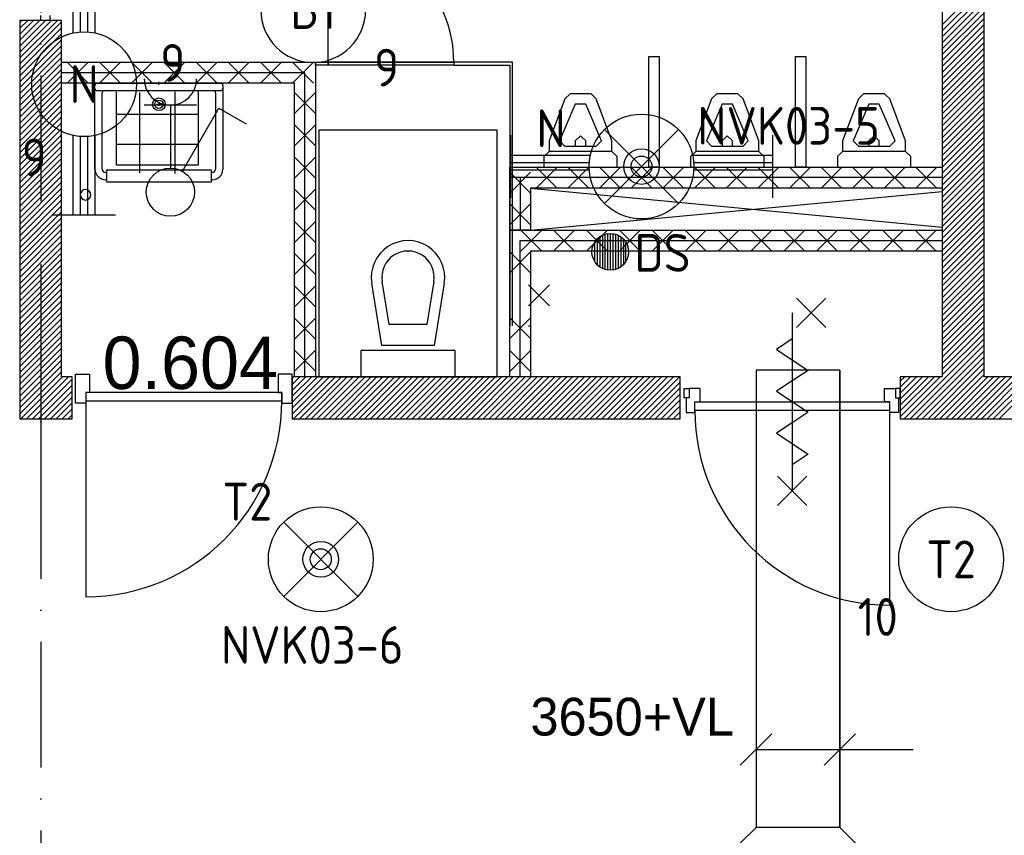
# Model space of a CAD drawing. Header units: millimetres. Extents: x -6587 to 112313, y 244 to 84344.
# Tile 47 of 58: x 68348 to 73044, y 41997 to 45886. Entities that reach past the tile are written whole.
import ezdxf
from ezdxf.enums import TextEntityAlignment as Align

# ---------------------------------------------------------------- set-up
doc = ezdxf.new("R2010")
doc.units = ezdxf.units.MM
doc.header["$LTSCALE"] = 100
doc.linetypes.add('DASHDOT', pattern=[9, 6, -1.5, 0, -1.5])
doc.layers.get('0').update_dxf_attribs({"linetype": 'CONTINUOUS'})
for name, color, linetype in [('AL$7----_STRAMIEN', 1, 'DASHDOT'), ('BOUW', 8, 'CONTINUOUS'), ('EB63101-_ATTRIB', 2, 'CONTINUOUS'), ('EB63102-_ATTRIB', 2, 'CONTINUOUS'), ('EB63501-_ATTRIB', 2, 'CONTINUOUS'), ('EB6521--_ATTRIB', 2, 'CONTINUOUS'), ('EL63101-_LICHT-ARM', 3, 'CONTINUOUS'), ('EL63102-_LICHT-SCH', 3, 'CONTINUOUS'), ('EL63501-_NOODVRL-ARM', 3, 'CONTINUOUS'), ('EL6521--_BEWAKING', 3, 'CONTINUOUS'), ('KABELGOOT', 8, 'CONTINUOUS')]:
    doc.layers.add(name, color=color, linetype=linetype)
doc.styles.add('1_8', font='iso', dxfattribs={"width": 0.7, "height": 1.8})
doc.styles.add('BURO-018', font='BUROFONT.shx', dxfattribs={"height": 180})
doc.styles.add('BURO-025', font='BUROFONT.shx', dxfattribs={"height": 250})
doc.styles.add('NORATT', font='isocp.shx')
doc.styles.get("Standard").update_dxf_attribs({"font": 'iso.shx'})
doc.styles.add('TECHNIC', font='technic_.ttf')

# ---------------------------------------------------------------- blocks, each defined once
blk = doc.blocks.new('ES3G00')
blk.add_circle((0, 0), 2.5)
blk.add_circle((0, 0), 2.5)
for tag, style, flags, p in [('GELIJK', 'NORATT', 9, (3.5, 5)), ('GELIJK', '1_8', 9, (3.5, 5)), ('SCHAK', 'NORATT', 8, (3.5, 2.75)), ('SCHAK', '1_8', 8, (3.5, 2.75)), ('A_CODE', 'NORATT', 8, (0, 0)), ('A_CODE', '1_8', 8, (0, 0)), ('GROEP', 'NORATT', 8, (-3.5, -2.75)), ('GROEP', '1_8', 8, (-3.5, -2.75)), ('KAST', 'NORATT', 9, (3.5, -2.75)), ('KAST', '1_8', 9, (3.5, -2.75))]:
    blk.add_attdef(tag, text='', height=1.8, dxfattribs=dict(style=style, flags=flags)).set_placement(p, align=Align.MIDDLE_CENTER)
blk = doc.blocks.new('EJ3T20')
at = {"color": 0}
for p, q in [((-6.25, -1.5), (-6.25, 1.5)), ((6.25, -1.5), (6.25, 1.5)), ((-6.25, 0.525), (-2.444, 0.525)), ((2.444, 0.525), (6.25, 0.525)), ((-6.25, 0.175), (-2.494, 0.175)), ((2.494, 0.175), (6.25, 0.175)), ((-6.25, -0.175), (-2.494, -0.175)), ((2.494, -0.175), (6.25, -0.175)), ((-6.25, -0.525), (-2.444, -0.525)), ((2.444, -0.525), (6.25, -0.525))]:
    blk.add_line(p, q, dxfattribs=at)
blk.add_circle((0, 0), 2.5, dxfattribs=at)
at = {"color": 6, "style": '1_8'}
for tag, flags, p in [('SCHAK', 8, (3.5, 2.75)), ('A_CODE', 8, (0, 0)), ('GROEP', 8, (-3.5, -2.75)), ('KAST', 9, (3.5, -2.75))]:
    blk.add_attdef(tag, text='', height=1.8, dxfattribs=dict(at, flags=flags)).set_placement(p, align=Align.MIDDLE)
blk = doc.blocks.new('ES3G01')
at = {"color": 0}
for p, q in [((-1.768, 1.768), (1.768, -1.768)), ((1.768, 1.768), (-1.768, -1.768))]:
    blk.add_line(p, q, dxfattribs=at)
at = {"color": 6}
blk.add_lwpolyline([(1.768, -1.768), (1.75, -1.75)], dxfattribs=at)
blk.add_circle((0, 0), 2.5)
at = {"color": 0}
for radius in [0.85, 0.5]:
    blk.add_circle((0, 0), radius, dxfattribs=at)
at = {"color": 6, "style": '1_8'}
for tag, flags, p in [('A_CODE', 8, (-3.5, 2.75)), ('SCHAK', 8, (3.5, 2.75)), ('GROEP', 8, (-3.5, -2.75)), ('KAST', 9, (3.5, -2.75))]:
    blk.add_attdef(tag, text='', height=1.8, dxfattribs=dict(at, flags=flags)).set_placement(p, align=Align.MIDDLE)
blk = doc.blocks.new('ES3W1A---ES3S1')
for p, q in [((1.25, 4.15), (-1.25, 4.15)), ((1.25, 4.15), (-1.25, 4.15)), ((0, 4.15), (0, 1.15)), ((0, 4.15), (0, 1.15))]:
    blk.add_line(p, q)
blk.add_lwpolyline([(0.575, 0.996), (2.309, 4), (3.608, 3.25)])
blk.add_lwpolyline([(0.575, 0.996), (2.309, 4), (3.608, 3.25)])
blk.add_circle((0, 0), 1.15)
blk.add_circle((0, 0), 1.15)
blk.add_arc((0, 5.4), 1.25, 180, 0)
blk.add_arc((0, 5.4), 1.25, 180, 0)
at = {"style": '1_8'}
for tag, flags, p in [('VERMOGEN', 9, (-2.5, 6.65)), ('VERMOGEN', 9, (-2.5, 6.65)), ('GROEP', 8, (0, 7.15)), ('GROEP', 8, (0, 7.15)), ('KAST', 9, (2.5, 6.65))]:
    blk.add_attdef(tag, text='', height=1.8, rotation=90, dxfattribs=dict(at, flags=flags)).set_placement(p, align=Align.MIDDLE)
at = {"style": '1_8', "width": 0.7, "flags": 8}
for tag, p in [('SCHAK', (2.5, 6.775)), ('SCHAK', (2.5, 6.775)), ('TAL', (-2.5, 6.65)), ('TAL', (-2.5, 6.65)), ('DOEL', (-1.5, 2.65)), ('DOEL', (-1.5, 2.65))]:
    blk.add_attdef(tag, text='', height=1.8, rotation=90, dxfattribs=at).set_placement(p, align=Align.MIDDLE)
at = {"style": '1_8'}
for tag, flags, p in [('SCHAK', 8, (3, 5.5)), ('KAST', 9, (-3, 0.5)), ('KAST', 9, (-3, 0.5)), ('M_CODE', 9, (0, 0)), ('M_CODE', 9, (0, 0)), ('DOEL', 9, (-3, -2)), ('GROEP', 9, (-3, -4.5))]:
    blk.add_attdef(tag, text='', height=1.8, dxfattribs=dict(at, flags=flags)).set_placement(p, align=Align.MIDDLE_CENTER)
blk = doc.blocks.new('EJ3T21')
at = {"color": 0}
for p, q in [((-6.25, -1.5), (-6.25, 1.5)), ((-1.768, 1.768), (1.768, -1.768)), ((1.768, 1.768), (-1.768, -1.768)), ((6.25, -1.5), (6.25, 1.5)), ((-6.25, 0.525), (-2.444, 0.525)), ((2.444, 0.525), (6.25, 0.525)), ((-6.25, 0.175), (-2.494, 0.175)), ((2.494, 0.175), (6.25, 0.175)), ((-6.25, -0.175), (-2.494, -0.175)), ((2.494, -0.175), (6.25, -0.175)), ((-6.25, -0.525), (-2.444, -0.525)), ((2.444, -0.525), (6.25, -0.525))]:
    blk.add_line(p, q, dxfattribs=at)
at = {"color": 6}
blk.add_lwpolyline([(1.768, -1.768), (1.75, -1.75)], dxfattribs=at)
at = {"color": 0}
for radius in [2.5, 0.85, 0.5]:
    blk.add_circle((0, 0), radius, dxfattribs=at)
at = {"color": 6, "style": '1_8'}
for tag, flags, p in [('A_CODE', 8, (-3.5, 2.75)), ('SCHAK', 8, (3.5, 2.75)), ('GROEP', 8, (-3.5, -2.75)), ('KAST', 9, (3.5, -2.75))]:
    blk.add_attdef(tag, text='', height=1.8, dxfattribs=dict(at, flags=flags)).set_placement(p, align=Align.MIDDLE)
blk = doc.blocks.new('ES652102')
for p, q in [((-1.25, 1.225), (-1.25, -1.225)), ((-1, 1.436), (-1, -1.436)), ((-0.75, 1.581), (-0.75, -1.581)), ((-0.5, 1.677), (-0.5, -1.677)), ((-0.25, 1.732), (-0.25, -1.732)), ((0, 1.75), (0, -1.75)), ((0.25, 1.732), (0.25, -1.732)), ((0.5, 1.677), (0.5, -1.677)), ((0.75, 1.581), (0.75, -1.581)), ((1, 1.436), (1, -1.436)), ((1.25, 1.225), (1.25, -1.225)), ((-1.5, 0.901), (-1.5, -0.901)), ((1.5, -0.901), (1.5, 0.901))]:
    blk.add_line(p, q)
blk.add_circle((0, 0), 1.75)
at = {"style": '1_8'}
for tag, p in [('NUMMER', (0, 3.5)), ('CODE', (0, 0))]:
    blk.add_attdef(tag, text='', height=1.8, dxfattribs=at).set_placement(p, align=Align.MIDDLE)
at = {"style": '1_8', "flags": 9}
blk.add_attdef('M_CODE', text='', height=1.8, dxfattribs=at).set_placement((0, 0), align=Align.MIDDLE)
blk = doc.blocks.new('XREF')
at = {"layer": 'AL$7----_STRAMIEN', "color": 1}
blk.add_line((224790.3, 90956.1), (224790.3, 19213.9), dxfattribs=at)
blk.add_line((224790.3, 90956.1), (224790.3, 19213.9), dxfattribs=at)
at = {"layer": 'BOUW'}
for p, q in [((229090.3, 61615.1), (229090.3, 58015.1)), ((229290.3, 58015.1), (229290.3, 61615.1)), ((226160.8, 59515.1), (226160.8, 60115.1)), ((229090.3, 59693), (229290.3, 59893)), ((229090.3, 59664.7), (229290.3, 59864.7)), ((229090.3, 59636.4), (229290.3, 59836.4)), ((229090.3, 59608.1), (229290.3, 59808.1)), ((224790.3, 59715.1), (224790.3, 59738.1)), ((224834.3, 59738.1), (224834.3, 59715.1)), ((229090.3, 59579.9), (229290.3, 59779.9)), ((229090.3, 59551.6), (229290.3, 59751.6)), ((224690.3, 59715.1), (224690.3, 57815.1)), ((224690.3, 59535.6), (224869.8, 59715.1)), ((224690.3, 59563.9), (224841.5, 59715.1)), ((224690.3, 59592.2), (224813.2, 59715.1)), ((224690.3, 59620.5), (224784.9, 59715.1)), ((224690.3, 59648.8), (224756.6, 59715.1)), ((224690.3, 59677.1), (224728.3, 59715.1)), ((224690.3, 59705.3), (224700.1, 59715.1)), ((224890.3, 59715.1), (224690.3, 59715.1)), ((224690.3, 59507.3), (224890.3, 59707.3)), ((224834.3, 59715.1), (224790.3, 59715.1)), ((224890.3, 58015.1), (224890.3, 59715.1)), ((229090.3, 59523.3), (229290.3, 59723.3)), ((229090.3, 59495), (229290.3, 59695)), ((224690.3, 59479.1), (224890.3, 59679.1)), ((224690.3, 59450.8), (224890.3, 59650.8)), ((229090.3, 59466.7), (229290.3, 59666.7)), ((224690.3, 59422.5), (224890.3, 59622.5)), ((229090.3, 59438.4), (229290.3, 59638.4)), ((229090.3, 59410.1), (229290.3, 59610.1)), ((224690.3, 59394.2), (224890.3, 59594.2)), ((224690.3, 59365.9), (224890.3, 59565.9)), ((229090.3, 59381.9), (229290.3, 59581.9)), ((229090.3, 59353.6), (229290.3, 59553.6)), ((224690.3, 59337.6), (224890.3, 59537.6)), ((224690.3, 59309.4), (224890.3, 59509.4)), ((224890.3, 59515.1), (226100.8, 59515.1)), ((224890.3, 59415.1), (224890.3, 59515.1)), ((225017, 59415.1), (224917, 59515.1)), ((224917, 59415.1), (225017, 59515.1)), ((225170.6, 59415.1), (225070.6, 59515.1)), ((225070.6, 59415.1), (225170.6, 59515.1)), ((225324.2, 59415.1), (225224.2, 59515.1)), ((225224.2, 59415.1), (225324.2, 59515.1)), ((225477.7, 59415.1), (225377.7, 59515.1)), ((225377.7, 59415.1), (225477.7, 59515.1)), ((225631.3, 59415.1), (225531.3, 59515.1)), ((225531.3, 59415.1), (225631.3, 59515.1)), ((225784.8, 59415.1), (225684.8, 59515.1)), ((225684.8, 59415.1), (225784.8, 59515.1)), ((225938.4, 59415.1), (225838.4, 59515.1)), ((225838.4, 59415.1), (225938.4, 59515.1)), ((226091.9, 59415.1), (225991.9, 59515.1)), ((225991.9, 59415.1), (226091.9, 59515.1)), ((226100.8, 59515.1), (226100.8, 58015.1)), ((226100.8, 59502.1), (226100.8, 59515.1)), ((226100.8, 59515.1), (226160.8, 59515.1)), ((226160.8, 59502.1), (226100.8, 59502.1)), ((226160.8, 59515.1), (226760.8, 59515.1)), ((226760.8, 59515.1), (226160.8, 59515.1)), ((226160.8, 59515.1), (226160.8, 59502.1)), ((226160.8, 59502.1), (226160.8, 59515.1)), ((226760.8, 59502.1), (226160.8, 59502.1)), ((226760.8, 59515.1), (226760.8, 59502.1)), ((226760.8, 59515.1), (226760.8, 59502.1)), ((227040.3, 59515.1), (226760.8, 59515.1)), ((226760.8, 59502.1), (227027.3, 59502.1)), ((227027.3, 59502.1), (227027.3, 58258.6)), ((227040.3, 58258.6), (227040.3, 59515.1)), ((227690.3, 59542.7), (227740.3, 59542.7)), ((227690.3, 59015.1), (227690.3, 59542.7)), ((227740.3, 59542.7), (227740.3, 59015.1)), ((228390.3, 59542.7), (228440.3, 59542.7)), ((228390.3, 59015.1), (228390.3, 59542.7)), ((228440.3, 59542.7), (228440.3, 59015.1)), ((229090.3, 59325.3), (229290.3, 59525.3)), ((224690.3, 59281.1), (224890.3, 59481.1)), ((226050.8, 59465.1), (224890.3, 59465.1)), ((226050.8, 58015.1), (226050.8, 59465.1)), ((229090.3, 59297), (229290.3, 59497)), ((229090.3, 59268.7), (229290.3, 59468.7)), ((224690.3, 59252.8), (224890.3, 59452.8)), ((224690.3, 59224.5), (224890.3, 59424.5)), ((226000.8, 59415.1), (224890.3, 59415.1)), ((225059.3, 59415.1), (225649.3, 59415.1)), ((225354.3, 59407.9), (225354.3, 59422.4)), ((226000.8, 58015.1), (226000.8, 59415.1)), ((229090.3, 59240.4), (229290.3, 59440.4)), ((229090.3, 59212.2), (229290.3, 59412.2)), ((224690.3, 59196.2), (224890.3, 59396.2)), ((224690.3, 59167.9), (224890.3, 59367.9)), ((225049.3, 59005.1), (225049.3, 59405.1)), ((225059.3, 59380.1), (225649.3, 59380.1)), ((225084.3, 59005.1), (225084.3, 59370.1)), ((225152.7, 59024.3), (225152.7, 59374.3)), ((225261.4, 59371.1), (225261.4, 58988.6)), ((225430.6, 59374.3), (225430.6, 58985.4)), ((225540.8, 59375.9), (225540.8, 59024.3)), ((225624.3, 59370.1), (225624.3, 59005.1)), ((225659.3, 59405.1), (225659.3, 59005.1)), ((226000.8, 59270.4), (226100.8, 59370.4)), ((226000.8, 59370.4), (226100.8, 59270.4)), ((227315.3, 59365.1), (227290.3, 59340.1)), ((227315.3, 59365.1), (227315.3, 59365.1)), ((227415.3, 59365.1), (227315.3, 59365.1)), ((227440.3, 59340.1), (227415.3, 59365.1)), ((228015.3, 59365.1), (227990.3, 59340.1)), ((228015.3, 59365.1), (228015.3, 59365.1)), ((228115.3, 59365.1), (228015.3, 59365.1)), ((228140.3, 59340.1), (228115.3, 59365.1)), ((228715.3, 59365.1), (228690.3, 59340.1)), ((228715.3, 59365.1), (228715.3, 59365.1)), ((228815.3, 59365.1), (228715.3, 59365.1)), ((228840.3, 59340.1), (228815.3, 59365.1)), ((229090.3, 59183.9), (229290.3, 59383.9)), ((224690.3, 59139.6), (224890.3, 59339.6)), ((225344.7, 59315.1), (225363.2, 59315.1)), ((225354.3, 59323), (225354.3, 59307.2)), ((227290.3, 59340.1), (227215.3, 59140.1)), ((227340.3, 59315.1), (227265.3, 59140.1)), ((227390.3, 59315.1), (227340.3, 59315.1)), ((227465.3, 59140.1), (227390.3, 59315.1)), ((227440.3, 59340.1), (227440.3, 59340.1)), ((227515.3, 59140.1), (227440.3, 59340.1)), ((227990.3, 59340.1), (227915.3, 59140.1)), ((228040.3, 59315.1), (227965.3, 59140.1)), ((228090.3, 59315.1), (228040.3, 59315.1)), ((228165.3, 59140.1), (228090.3, 59315.1)), ((228140.3, 59340.1), (228140.3, 59340.1)), ((228215.3, 59140.1), (228140.3, 59340.1)), ((228690.3, 59340.1), (228615.3, 59140.1)), ((228740.3, 59315.1), (228665.3, 59140.1)), ((228790.3, 59315.1), (228740.3, 59315.1)), ((228865.3, 59140.1), (228790.3, 59315.1)), ((228840.3, 59340.1), (228840.3, 59340.1)), ((228915.3, 59140.1), (228840.3, 59340.1)), ((229090.3, 59155.6), (229290.3, 59355.6)), ((229090.3, 59127.3), (229290.3, 59327.3)), ((224690.3, 59111.4), (224890.3, 59311.4)), ((224690.3, 59083.1), (224890.3, 59283.1)), ((229090.3, 59099), (229290.3, 59299)), ((229090.3, 59070.7), (229290.3, 59270.7)), ((224690.3, 59054.8), (224890.3, 59254.8)), ((224690.3, 59026.5), (224890.3, 59226.5)), ((225540.8, 59265.7), (225152.7, 59265.7)), ((229090.3, 59042.5), (229290.3, 59242.5)), ((224690.3, 58998.2), (224890.3, 59198.2)), ((226000.8, 59116.8), (226100.8, 59216.8)), ((226000.8, 59216.8), (226100.8, 59116.8)), ((226967.3, 59191.1), (226117.3, 59191.1)), ((226117.3, 59191.1), (226117.3, 58015.1)), ((226967.3, 58015.1), (226967.3, 59191.1)), ((229090.3, 59014.2), (229290.3, 59214.2)), ((229090.3, 58985.9), (229290.3, 59185.9)), ((224690.3, 58969.9), (224890.3, 59169.9)), ((224690.3, 58941.7), (224890.3, 59141.7)), ((227215.3, 59140.1), (227215.3, 59090.1)), ((227265.3, 59140.1), (227290.3, 59115.1)), ((227365.3, 59165.1), (227340.3, 59140.1)), ((227340.3, 59140.1), (227340.3, 59115.1)), ((227390.3, 59140.1), (227365.3, 59165.1)), ((227390.3, 59115.1), (227390.3, 59140.1)), ((227440.3, 59115.1), (227465.3, 59140.1)), ((227465.3, 59140.1), (227465.3, 59140.1)), ((227515.3, 59090.1), (227515.3, 59140.1)), ((227915.3, 59140.1), (227915.3, 59090.1)), ((227965.3, 59140.1), (227990.3, 59115.1)), ((228065.3, 59165.1), (228040.3, 59140.1)), ((228040.3, 59140.1), (228040.3, 59115.1)), ((228090.3, 59140.1), (228065.3, 59165.1)), ((228090.3, 59115.1), (228090.3, 59140.1)), ((228140.3, 59115.1), (228165.3, 59140.1)), ((228165.3, 59140.1), (228165.3, 59140.1)), ((228215.3, 59090.1), (228215.3, 59140.1)), ((228615.3, 59140.1), (228615.3, 59090.1)), ((228665.3, 59140.1), (228690.3, 59115.1)), ((228765.3, 59165.1), (228740.3, 59140.1)), ((228740.3, 59140.1), (228740.3, 59115.1)), ((228790.3, 59140.1), (228765.3, 59165.1)), ((228790.3, 59115.1), (228790.3, 59140.1)), ((228840.3, 59115.1), (228865.3, 59140.1)), ((228865.3, 59140.1), (228865.3, 59140.1)), ((228915.3, 59090.1), (228915.3, 59140.1)), ((229090.3, 58957.6), (229290.3, 59157.6)), ((229090.3, 58929.3), (229290.3, 59129.3)), ((224690.3, 58913.4), (224890.3, 59113.4)), ((224690.3, 58885.1), (224890.3, 59085.1)), ((225540.8, 59123.1), (225152.7, 59123.1)), ((227215.3, 59090.1), (227190.3, 59065.1)), ((227515.3, 59090.1), (227215.3, 59090.1)), ((227290.3, 59115.1), (227440.3, 59115.1)), ((227515.3, 59090.1), (227515.3, 59090.1)), ((227540.3, 59065.1), (227515.3, 59090.1)), ((227915.3, 59090.1), (227890.3, 59065.1)), ((228215.3, 59090.1), (227915.3, 59090.1)), ((227990.3, 59115.1), (228140.3, 59115.1)), ((228215.3, 59090.1), (228215.3, 59090.1)), ((228240.3, 59065.1), (228215.3, 59090.1)), ((228615.3, 59090.1), (228590.3, 59065.1)), ((228915.3, 59090.1), (228615.3, 59090.1)), ((228690.3, 59115.1), (228840.3, 59115.1)), ((228915.3, 59090.1), (228915.3, 59090.1)), ((228940.3, 59065.1), (228915.3, 59090.1)), ((229090.3, 58901), (229290.3, 59101)), ((224690.3, 58856.8), (224890.3, 59056.8)), ((226000.8, 58963.3), (226100.8, 59063.3)), ((226000.8, 59063.3), (226100.8, 58963.3)), ((227190.3, 59065.1), (227190.3, 59015.1)), ((227540.3, 59015.1), (227540.3, 59065.1)), ((227890.3, 59065.1), (227890.3, 59015.1)), ((228240.3, 59015.1), (228240.3, 59065.1)), ((228590.3, 59065.1), (228590.3, 59015.1)), ((228940.3, 59015.1), (228940.3, 59065.1)), ((229090.3, 58872.7), (229290.3, 59072.7)), ((229090.3, 58844.5), (229290.3, 59044.5)), ((224690.3, 58828.5), (224890.3, 59028.5)), ((224690.3, 58800.2), (224890.3, 59000.2)), ((225104.3, 58990.1), (225099.3, 58990.1)), ((225104.3, 59000.1), (225104.3, 58945.1)), ((225604.3, 59000.1), (225104.3, 59000.1)), ((225540.8, 59024.3), (225152.7, 59024.3)), ((225604.3, 58945.1), (225604.3, 59000.1)), ((225609.3, 58990.1), (225604.3, 58990.1)), ((227027.3, 59015.1), (229090.3, 59015.1)), ((227027.3, 58715.1), (227027.3, 59015.1)), ((227127.3, 58991.4), (227027.3, 58891.4)), ((227127.3, 58891.4), (227027.3, 58991.4)), ((227254.4, 58915.1), (227154.4, 59015.1)), ((227154.4, 58915.1), (227254.4, 59015.1)), ((227190.3, 59015.1), (227540.3, 59015.1)), ((227405.3, 58915.1), (227305.3, 59015.1)), ((227305.3, 58915.1), (227405.3, 59015.1)), ((227556.2, 58915.1), (227456.2, 59015.1)), ((227456.2, 58915.1), (227556.2, 59015.1)), ((227707, 58915.1), (227607, 59015.1)), ((227607, 58915.1), (227707, 59015.1)), ((227740.3, 59015.1), (227690.3, 59015.1)), ((227857.9, 58915.1), (227757.9, 59015.1)), ((227757.9, 58915.1), (227857.9, 59015.1)), ((227890.3, 59015.1), (228240.3, 59015.1)), ((228008.8, 58915.1), (227908.8, 59015.1)), ((227908.8, 58915.1), (228008.8, 59015.1)), ((228159.6, 58915.1), (228059.6, 59015.1)), ((228059.6, 58915.1), (228159.6, 59015.1)), ((228310.5, 58915.1), (228210.5, 59015.1)), ((228210.5, 58915.1), (228310.5, 59015.1)), ((228461.4, 58915.1), (228361.4, 59015.1)), ((228361.4, 58915.1), (228461.4, 59015.1)), ((228440.3, 59015.1), (228390.3, 59015.1)), ((228612.2, 58915.1), (228512.2, 59015.1)), ((228512.2, 58915.1), (228612.2, 59015.1)), ((228590.3, 59015.1), (228940.3, 59015.1)), ((228763.1, 58915.1), (228663.1, 59015.1)), ((228663.1, 58915.1), (228763.1, 59015.1)), ((228914, 58915.1), (228814, 59015.1)), ((228814, 58915.1), (228914, 59015.1)), ((229064.8, 58915.1), (228964.8, 59015.1)), ((228964.8, 58915.1), (229064.8, 59015.1)), ((229090.3, 58816.2), (229290.3, 59016.2)), ((229090.3, 59015.1), (229090.3, 58915.1)), ((229090.3, 58787.9), (229290.3, 58987.9)), ((224690.3, 58772), (224890.3, 58972)), ((224690.3, 58743.7), (224890.3, 58943.7)), ((225104.3, 58955.1), (225099.3, 58955.1)), ((225104.3, 58945.1), (225604.3, 58945.1)), ((225609.3, 58955.1), (225604.3, 58955.1)), ((229090.3, 58965.1), (227077.3, 58965.1)), ((227077.3, 58965.1), (227077.3, 58715.1)), ((229090.3, 58759.6), (229290.3, 58959.6)), ((224690.3, 58715.4), (224890.3, 58915.4)), ((226000.8, 58809.7), (226100.8, 58909.7)), ((226000.8, 58909.7), (226100.8, 58809.7)), ((229090.3, 58915.1), (227127.3, 58915.1)), ((227127.3, 58915.1), (229090.3, 58728.8)), ((227127.3, 58915.1), (227127.3, 58715.1)), ((227127.3, 58715.1), (229090.3, 58898.5)), ((229090.3, 58731.3), (229290.3, 58931.3)), ((229090.3, 58703), (229290.3, 58903)), ((224690.3, 58687.1), (224890.3, 58887.1)), ((224690.3, 58658.8), (224890.3, 58858.8)), ((229090.3, 58674.8), (229290.3, 58874.8)), ((229090.3, 58646.5), (229290.3, 58846.5)), ((224690.3, 58630.5), (224890.3, 58830.5)), ((224690.3, 58602.2), (224890.3, 58802.2)), ((227127.3, 58840.6), (227027.3, 58740.6)), ((227127.3, 58740.6), (227027.3, 58840.6)), ((229090.3, 58618.2), (229290.3, 58818.2)), ((224690.3, 58574), (224890.3, 58774)), ((226000.8, 58656.1), (226100.8, 58756.1)), ((226000.8, 58756.1), (226100.8, 58656.1)), ((229090.3, 58589.9), (229290.3, 58789.9)), ((229090.3, 58561.6), (229290.3, 58761.6)), ((224690.3, 58545.7), (224890.3, 58745.7)), ((224690.3, 58517.4), (224890.3, 58717.4)), ((227027.3, 58015.1), (227027.3, 58715.1)), ((227027.3, 58715.1), (229090.3, 58715.1)), ((227127.3, 58715.1), (227027.3, 58715.1)), ((227079.9, 58715.1), (227179.9, 58615.1)), ((227179.9, 58715.1), (227079.9, 58615.1)), ((227236.7, 58715.1), (227336.7, 58615.1)), ((227336.7, 58715.1), (227236.7, 58615.1)), ((227393.6, 58715.1), (227493.6, 58615.1)), ((227493.6, 58715.1), (227393.6, 58615.1)), ((227550.4, 58715.1), (227650.4, 58615.1)), ((227650.4, 58715.1), (227550.4, 58615.1)), ((227707.2, 58715.1), (227807.2, 58615.1)), ((227807.2, 58715.1), (227707.2, 58615.1)), ((227864.1, 58715.1), (227964.1, 58615.1)), ((227964.1, 58715.1), (227864.1, 58615.1)), ((228020.9, 58715.1), (228120.9, 58615.1)), ((228120.9, 58715.1), (228020.9, 58615.1)), ((228177.7, 58715.1), (228277.7, 58615.1)), ((228277.7, 58715.1), (228177.7, 58615.1)), ((228334.5, 58715.1), (228434.5, 58615.1)), ((228434.5, 58715.1), (228334.5, 58615.1)), ((228491.4, 58715.1), (228591.4, 58615.1)), ((228591.4, 58715.1), (228491.4, 58615.1)), ((228648.2, 58715.1), (228748.2, 58615.1)), ((228748.2, 58715.1), (228648.2, 58615.1)), ((228805, 58715.1), (228905, 58615.1)), ((228905, 58715.1), (228805, 58615.1)), ((228961.8, 58715.1), (229061.8, 58615.1)), ((229061.8, 58715.1), (228961.8, 58615.1)), ((229090.3, 58533.3), (229290.3, 58733.3)), ((229090.3, 58715.1), (229090.3, 58615.1)), ((229090.3, 58505), (229290.3, 58705)), ((224690.3, 58489.1), (224890.3, 58689.1)), ((224690.3, 58460.8), (224890.3, 58660.8)), ((227077.3, 58015.1), (227077.3, 58665.1)), ((227077.3, 58665.1), (229090.3, 58665.1)), ((229090.3, 58476.8), (229290.3, 58676.8)), ((224690.3, 58432.5), (224890.3, 58632.5)), ((227027.3, 58511), (227127.3, 58611)), ((227027.3, 58611), (227127.3, 58511)), ((227127.3, 58615.1), (227127.3, 58015.1)), ((229090.3, 58615.1), (227127.3, 58615.1)), ((229090.3, 58448.5), (229290.3, 58648.5)), ((229090.3, 58420.2), (229290.3, 58620.2)), ((224690.3, 58404.3), (224890.3, 58604.3)), ((224690.3, 58376), (224890.3, 58576)), ((226000.8, 58502.6), (226100.8, 58602.6)), ((226000.8, 58602.6), (226100.8, 58502.6)), ((226492.3, 58590.1), (226492.3, 58590.1)), ((229090.3, 58391.9), (229290.3, 58591.9)), ((229090.3, 58363.6), (229290.3, 58563.6)), ((224690.3, 58347.7), (224890.3, 58547.7)), ((224690.3, 58319.4), (224890.3, 58519.4)), ((229090.3, 58335.3), (229290.3, 58535.3)), ((224690.3, 58291.1), (224890.3, 58491.1)), ((226451.8, 58265.1), (226418.8, 58470.3)), ((226665.7, 58470.3), (226632.7, 58265.1)), ((229090.3, 58307.1), (229290.3, 58507.1)), ((229090.3, 58278.8), (229290.3, 58478.8)), ((224690.3, 58262.8), (224890.3, 58462.8)), ((224690.3, 58234.6), (224890.3, 58434.6)), ((226000.8, 58349), (226100.8, 58449)), ((226000.8, 58449), (226100.8, 58349)), ((226417.3, 58165.1), (226369.5, 58462.4)), ((226715, 58462.4), (226667.3, 58165.1)), ((227117.1, 58354.1), (227217.1, 58454.1)), ((227117.1, 58454.1), (227217.1, 58354.1)), ((229090.3, 58250.5), (229290.3, 58450.5)), ((229090.3, 58222.2), (229290.3, 58422.2)), ((224690.3, 58206.3), (224890.3, 58406.3)), ((224690.3, 58178), (224890.3, 58378)), ((226367.3, 58415.1), (226367.3, 58415.1)), ((228395.1, 58391.1), (228535.1, 58251.1)), ((228535.1, 58391.1), (228395.1, 58251.1)), ((229090.3, 58193.9), (229290.3, 58393.9)), ((224690.3, 58149.7), (224890.3, 58349.7)), ((229090.3, 58165.6), (229290.3, 58365.6)), ((229090.3, 58137.4), (229290.3, 58337.4)), ((224690.3, 58121.4), (224890.3, 58321.4)), ((224690.3, 58093.1), (224890.3, 58293.1)), ((226000.8, 58195.5), (226100.8, 58295.5)), ((226000.8, 58295.5), (226100.8, 58195.5)), ((227027.3, 58197.3), (227127.3, 58297.3)), ((227027.3, 58297.3), (227127.3, 58197.3)), ((228375.3, 58321.1), (228375.3, 57471.1)), ((229090.3, 58109.1), (229290.3, 58309.1)), ((229090.3, 58080.8), (229290.3, 58280.8)), ((224690.3, 58064.8), (224890.3, 58264.8)), ((224690.3, 58036.6), (224890.3, 58236.6)), ((224790.3, 58256.1), (224790.3, 57470.7)), ((226632.7, 58265.1), (226451.8, 58265.1)), ((227117.1, 58258.6), (227130.1, 58258.6)), ((229090.3, 58052.5), (229290.3, 58252.5)), ((224690.3, 58008.3), (224890.3, 58208.3)), ((228375.3, 58196.1), (228300.3, 58146.1)), ((228909.5, 57815.1), (229290.3, 58195.9)), ((229090.3, 58024.2), (229290.3, 58224.2)), ((224690.3, 57980), (224890.3, 58180)), ((224690.3, 57951.7), (224890.3, 58151.7)), ((226000.8, 58041.9), (226100.8, 58141.9)), ((226000.8, 58141.9), (226100.8, 58041.9)), ((226767.3, 58140.1), (226317.3, 58140.1)), ((226317.3, 58140.1), (226317.3, 58015.1)), ((226667.3, 58165.1), (226417.3, 58165.1)), ((226767.3, 58015.1), (226767.3, 58140.1)), ((227027.3, 58040.5), (227127.3, 58140.5)), ((227027.3, 58140.5), (227127.3, 58040.5)), ((228300.3, 58146.1), (228450.3, 58046.1)), ((228937.7, 57815.1), (229290.3, 58167.6)), ((224690.3, 57923.4), (224890.3, 58123.4)), ((224690.3, 57895.1), (224890.3, 58095.1)), ((228966, 57815.1), (229290.3, 58139.4)), ((228994.3, 57815.1), (229290.3, 58111.1)), ((224690.3, 57866.9), (224890.3, 58066.9)), ((228450.3, 58046.1), (228375.3, 57996.1)), ((229022.6, 57815.1), (229290.3, 58082.8)), ((229050.9, 57815.1), (229290.3, 58054.5)), ((224690.3, 57838.6), (224890.3, 58038.6)), ((224695.1, 57815.1), (224895.1, 58015.1)), ((224723.4, 57815.1), (224923.4, 58015.1)), ((224751.7, 57815.1), (224940.3, 58003.7)), ((224940.3, 58015.1), (224890.3, 58015.1)), ((224940.3, 57815.1), (224940.3, 58015.1)), ((224956.3, 58028.6), (225023.3, 58028.6)), ((224956.3, 57889.6), (224956.3, 58028.6)), ((225023.3, 58028.6), (225023.3, 57940.6)), ((225923.3, 58028.6), (225923.3, 57940.6)), ((225990.3, 58028.6), (225923.3, 58028.6)), ((225990.3, 57889.6), (225990.3, 58028.6)), ((226990.3, 58015.1), (225990.3, 58015.1)), ((225990.3, 58015.1), (225990.3, 57815.1)), ((225990.3, 57837.5), (226167.9, 58015.1)), ((225990.3, 57865.8), (226139.6, 58015.1)), ((225990.3, 57894.1), (226111.3, 58015.1)), ((225990.3, 57922.3), (226083, 58015.1)), ((225990.3, 57950.6), (226054.8, 58015.1)), ((225990.3, 57978.9), (226026.5, 58015.1)), ((225990.3, 58007.2), (225998.2, 58015.1)), ((225996.2, 57815.1), (226196.2, 58015.1)), ((226100.8, 58015.1), (226000.8, 58015.1)), ((226024.5, 57815.1), (226224.5, 58015.1)), ((226052.7, 57815.1), (226252.7, 58015.1)), ((226081, 57815.1), (226281, 58015.1)), ((226109.3, 57815.1), (226309.3, 58015.1)), ((226117.3, 58015.1), (226967.3, 58015.1)), ((226137.6, 57815.1), (226337.6, 58015.1)), ((226165.9, 57815.1), (226365.9, 58015.1)), ((226194.2, 57815.1), (226394.2, 58015.1)), ((226222.4, 57815.1), (226422.4, 58015.1)), ((226250.7, 57815.1), (226450.7, 58015.1)), ((226279, 57815.1), (226479, 58015.1)), ((226307.3, 57815.1), (226507.3, 58015.1)), ((226317.3, 58015.1), (226767.3, 58015.1)), ((226335.6, 57815.1), (226535.6, 58015.1)), ((226363.9, 57815.1), (226563.9, 58015.1)), ((226392.2, 57815.1), (226592.2, 58015.1)), ((226420.4, 57815.1), (226620.4, 58015.1)), ((226448.7, 57815.1), (226648.7, 58015.1)), ((226477, 57815.1), (226677, 58015.1)), ((226505.3, 57815.1), (226705.3, 58015.1)), ((226533.6, 57815.1), (226733.6, 58015.1)), ((226561.9, 57815.1), (226761.9, 58015.1)), ((226590.1, 57815.1), (226790.1, 58015.1)), ((226618.4, 57815.1), (226818.4, 58015.1)), ((226646.7, 57815.1), (226846.7, 58015.1)), ((226675, 57815.1), (226875, 58015.1)), ((226703.3, 57815.1), (226903.3, 58015.1)), ((226731.6, 57815.1), (226931.6, 58015.1)), ((226759.8, 57815.1), (226959.8, 58015.1)), ((226788.1, 57815.1), (226988.1, 58015.1)), ((226816.4, 57815.1), (227016.4, 58015.1)), ((226844.7, 57815.1), (227044.7, 58015.1)), ((226873, 57815.1), (227073, 58015.1)), ((226901.3, 57815.1), (227101.3, 58015.1)), ((226929.6, 57815.1), (227129.6, 58015.1)), ((226957.8, 57815.1), (227157.8, 58015.1)), ((226986.1, 57815.1), (227186.1, 58015.1)), ((227840.3, 58015.1), (226990.3, 58015.1)), ((227014.4, 57815.1), (227214.4, 58015.1)), ((227127.3, 58015.1), (227027.3, 58015.1)), ((227042.7, 57815.1), (227242.7, 58015.1)), ((227071, 57815.1), (227271, 58015.1)), ((227099.3, 57815.1), (227299.3, 58015.1)), ((227127.5, 57815.1), (227327.5, 58015.1)), ((227155.8, 57815.1), (227355.8, 58015.1)), ((227184.1, 57815.1), (227384.1, 58015.1)), ((227212.4, 57815.1), (227412.4, 58015.1)), ((227240.7, 57815.1), (227440.7, 58015.1)), ((227269, 57815.1), (227469, 58015.1)), ((227297.3, 57815.1), (227497.3, 58015.1)), ((227325.5, 57815.1), (227525.5, 58015.1)), ((227353.8, 57815.1), (227553.8, 58015.1)), ((227382.1, 57815.1), (227582.1, 58015.1)), ((227410.4, 57815.1), (227610.4, 58015.1)), ((227438.7, 57815.1), (227638.7, 58015.1)), ((227467, 57815.1), (227667, 58015.1)), ((227495.2, 57815.1), (227695.2, 58015.1)), ((227523.5, 57815.1), (227723.5, 58015.1)), ((227551.8, 57815.1), (227751.8, 58015.1)), ((227580.1, 57815.1), (227780.1, 58015.1)), ((227608.4, 57815.1), (227808.4, 58015.1)), ((227636.7, 57815.1), (227836.7, 58015.1)), ((227840.3, 57815.1), (227840.3, 58015.1)), ((228890.3, 57824.2), (229081.2, 58015.1)), ((228890.3, 57852.5), (229052.9, 58015.1)), ((228890.3, 57880.8), (229024.6, 58015.1)), ((228890.3, 57909.1), (228996.3, 58015.1)), ((228890.3, 57937.4), (228968, 58015.1)), ((228890.3, 57965.6), (228939.7, 58015.1)), ((228890.3, 57993.9), (228911.5, 58015.1)), ((228890.3, 58015.1), (228890.3, 57815.1)), ((229090.3, 58015.1), (228890.3, 58015.1)), ((229079.2, 57815.1), (229290.3, 58026.2)), ((229107.4, 57815.1), (229307.4, 58015.1)), ((229135.7, 57815.1), (229335.7, 58015.1)), ((229164, 57815.1), (229364, 58015.1)), ((229192.3, 57815.1), (229392.3, 58015.1)), ((229220.6, 57815.1), (229420.6, 58015.1)), ((229248.9, 57815.1), (229448.9, 58015.1)), ((229277.1, 57815.1), (229477.1, 58015.1)), ((231090.3, 58015.1), (229290.3, 58015.1)), ((229305.4, 57815.1), (229505.4, 58015.1)), ((229333.7, 57815.1), (229533.7, 58015.1)), ((229362, 57815.1), (229562, 58015.1)), ((224780, 57815.1), (224940.3, 57975.4)), ((227664.9, 57815.1), (227840.3, 57990.4)), ((227693.2, 57815.1), (227840.3, 57962.2)), ((227860.3, 57959.1), (227883.3, 57959.1)), ((227860.3, 57915.1), (227860.3, 57959.1)), ((227883.3, 57959.1), (227883.3, 57915.1)), ((227935.3, 57959.1), (227883.3, 57959.1)), ((227935.3, 57896.1), (227935.3, 57959.1)), ((228375.3, 57996.1), (228300.3, 57946.1)), ((228815.3, 57959.1), (228867.3, 57959.1)), ((228815.3, 57896.1), (228815.3, 57959.1)), ((228867.3, 57959.1), (228867.3, 57915.1)), ((228890.3, 57959.1), (228867.3, 57959.1)), ((228890.3, 57915.1), (228890.3, 57959.1)), ((224808.2, 57815.1), (224940.3, 57947.2)), ((224836.5, 57815.1), (224940.3, 57918.9)), ((225940.3, 57940.6), (225006.3, 57940.6)), ((225006.3, 57940.6), (225006.3, 57900.6)), ((225006.3, 57940.6), (225006.3, 57889.6)), ((225023.3, 57940.6), (225006.3, 57940.6)), ((225923.3, 57940.6), (225940.3, 57940.6)), ((225940.3, 57900.6), (225940.3, 57940.6)), ((225940.3, 57940.6), (225940.3, 57889.6)), ((227721.5, 57815.1), (227840.3, 57933.9)), ((227749.8, 57815.1), (227840.3, 57905.6)), ((227883.3, 57915.1), (227860.3, 57915.1)), ((227868.3, 57915.1), (227868.3, 57845.1)), ((227883.3, 57915.1), (227868.3, 57915.1)), ((228300.3, 57946.1), (228450.3, 57846.1)), ((228867.3, 57915.1), (228882.3, 57915.1)), ((228867.3, 57915.1), (228890.3, 57915.1)), ((228882.3, 57915.1), (228882.3, 57845.1)), ((224864.8, 57815.1), (224940.3, 57890.6)), ((224893.1, 57815.1), (224940.3, 57862.3)), ((225006.3, 57889.6), (224956.3, 57889.6)), ((225006.3, 57900.6), (225940.3, 57900.6)), ((225006.3, 57900.6), (225940.3, 57900.6)), ((225006.3, 57900.6), (225006.3, 56966.6)), ((225940.3, 57889.6), (225990.3, 57889.6)), ((227778.1, 57815.1), (227840.3, 57877.3)), ((227910.3, 57896.1), (228840.3, 57896.1)), ((227910.3, 57896.1), (227935.3, 57896.1)), ((227910.3, 57845.1), (227910.3, 57896.1)), ((228840.3, 57896.1), (228815.3, 57896.1)), ((228840.3, 57845.1), (228840.3, 57896.1)), ((224690.3, 57815.1), (224940.3, 57815.1)), ((224921.4, 57815.1), (224940.3, 57834)), ((225990.3, 57815.1), (226990.3, 57815.1)), ((226990.3, 57815.1), (227840.3, 57815.1)), ((227806.4, 57815.1), (227840.3, 57849)), ((227834.7, 57815.1), (227840.3, 57820.7)), ((227868.3, 57845.1), (227910.3, 57845.1)), ((227910.3, 57856.1), (228840.3, 57856.1)), ((228450.3, 57846.1), (228375.3, 57796.1)), ((228840.3, 56926.1), (228840.3, 57856.1)), ((228882.3, 57845.1), (228840.3, 57845.1)), ((228890.3, 57815.1), (229290.3, 57815.1)), ((229290.3, 57815.1), (231290.3, 57815.1)), ((228375.3, 57796.1), (228300.3, 57746.1)), ((228300.3, 57746.1), (228450.3, 57646.1)), ((228450.3, 57646.1), (228375.3, 57596.1)), ((228305.3, 57541.1), (228445.3, 57401.1)), ((228445.3, 57541.1), (228305.3, 57401.1))]:
    blk.add_line(p, q, dxfattribs=at)
for radius in [30, 20]:
    blk.add_circle((225354.3, 59315.1), radius, dxfattribs=at)
for centre, radius, start, end in [((226160.8, 59515.1), 600, 0, 90), ((225059.3, 59405.1), 10, 90, 180), ((225649.3, 59405.1), 10, 0, 90), ((225059.3, 59390.1), 10, 180, 270), ((225094.3, 59370.1), 10, 90, 180), ((225614.3, 59370.1), 10, 0, 90), ((225649.3, 59390.1), 10, 270, 0), ((225099.3, 59005.1), 50, 180, 270), ((225099.3, 59005.1), 15, 180, 270), ((225609.3, 59005.1), 15, 270, 0), ((225609.3, 59005.1), 50, 270, 0), ((225004.2, 58883.2), 25.1, 0, 180), ((225004.2, 58883.2), 25.1, 0, 180), ((225004.2, 58883.2), 25.1, 180, 0), ((225004.2, 58883.2), 25.1, 180, 0), ((226542.3, 58490.1), 175, 350.8673, 189.1327), ((226542.3, 58490.1), 125, 350.8673, 189.1327), ((225006.3, 57900.6), 934, 270, 0), ((228840.3, 57856.1), 930, 180, 270)]:
    blk.add_arc(centre, radius, start, end, dxfattribs=at)
at = {"layer": 'KABELGOOT', "color": 8}
for p, q in [((228202.4, 58047.1, 3710), (228202.4, 55866.6, 3710)), ((228202.4, 58047.1, 3650), (228202.4, 55866.6, 3650)), ((228602.4, 58047.1, 3650), (228202.4, 58047.1, 3650)), ((228202.4, 58047.1, 3650), (228202.4, 57987.1, 3650)), ((228602.4, 55866.6, 3710), (228602.4, 58047.1, 3710)), ((228602.4, 58047.1, 3650), (228602.4, 55866.6, 3650)), ((228602.4, 57987.1, 3650), (228602.4, 58047.1, 3650)), ((228127.4, 56163.1, 3650), (228277.4, 56313.1, 3650)), ((228527.4, 56163.1, 3650), (228677.4, 56313.1, 3650)), ((228202.4, 56238.1, 3650), (228952.4, 56238.1, 3650)), ((228602.4, 55866.6, 3650), (228202.4, 55866.6, 3650))]:
    blk.add_line(p, q, dxfattribs=at)
at = {"layer": 'KABELGOOT', "color": 8, "elevation": 3650}
for points in [[(228127.4, 55791.6), (228127.4, 55791.6), (228202.4, 55866.6), (228202.4, 55866.6)], [(228602.4, 55866.6), (228602.4, 55866.6), (228677.4, 55791.6), (228677.4, 55791.6)]]:
    blk.add_lwpolyline(points, dxfattribs=at)
at = {"layer": 'BOUW', "style": 'BURO-025'}
blk.add_text('0.604', height=250, dxfattribs=at).set_placement((225085.4, 57957.2))
at = {"layer": 'BOUW', "style": 'TECHNIC'}
for tag, p in [('TKC', (236228.5, 52184.8)), ('BALIE', (236228.5, 51894.3))]:
    blk.add_attdef(tag, text='', height=250, dxfattribs=at).set_placement(p, align=Align.CENTER)
at = {"layer": 'KABELGOOT', "color": 8, "style": 'BURO-018'}
blk.add_text('3650+VL', height=180, dxfattribs=at).set_placement((227611.6, 56395, 3650), align=Align.MIDDLE)
at = {"layer": 'KABELGOOT', "color": 8, "flags": 3}
blk.add_attdef('HULPSTUK', (188825.4, 76010.1, 3650), '', height=1, rotation=180, dxfattribs=at)
blk.add_attdef('HULPSTUK', (182644.4, 45781.1, 3650), '', height=1, dxfattribs=at)

msp = doc.modelspace()

# ---------------------------------------------------------------- block references
at = {"layer": 'EL63101-_LICHT-ARM'}
msp.add_blockref('XREF', (-156342.1, -13832.1), dxfattribs=at)
ref = msp.add_blockref('EJ3T20', (68655.4, 45578.6, 3500), dxfattribs=dict(at, xscale=100, yscale=100, zscale=100, rotation=90))
ref.add_attrib('A_CODE', 'N', dxfattribs={"layer": 'EB63101-_ATTRIB', "color": 1, "height": 180, "style": '1_8', "flags": 8}).set_placement((68655.4, 45578.6, 3500), align=Align.MIDDLE)
ref.add_attrib('GROEP', '9', dxfattribs={"layer": 'EB63101-_ATTRIB', "color": 1, "height": 180, "style": '1_8', "flags": 8}).set_placement((68417.6, 45228.9, 3500), align=Align.MIDDLE)
ref = msp.add_blockref('ES3G00', (69748.1, 45932.3, 3500), dxfattribs=dict(at, xscale=-100, yscale=100, zscale=100))
ref.add_attrib('A_CODE', 'B1', dxfattribs={"layer": 'EB63101-_ATTRIB', "color": 1, "height": 180, "style": '1_8', "flags": 8}).set_placement((69748.1, 45932.3, 3500), align=Align.MIDDLE)
ref.add_attrib('GROEP', '9', dxfattribs={"layer": 'EB63101-_ATTRIB', "color": 1, "height": 180, "style": '1_8', "flags": 8}).set_placement((70098.1, 45657.3, 3500), align=Align.MIDDLE)
ref = msp.add_blockref('ES3G00', (72790.6, 43313.2, 3500), dxfattribs=dict(at, xscale=100, yscale=100, zscale=100))
ref.add_attrib('A_CODE', 'T2', dxfattribs={"layer": 'EB63101-_ATTRIB', "color": 1, "height": 180, "style": '1_8', "flags": 8}).set_placement((72790.6, 43313.2, 3500), align=Align.MIDDLE)
ref.add_attrib('GROEP', '10', dxfattribs={"layer": 'EB63101-_ATTRIB', "color": 1, "height": 180, "style": '1_8', "flags": 8}).set_placement((72440.6, 43038.2, 3500), align=Align.MIDDLE)
at = {"layer": 'EL63102-_LICHT-SCH'}
ref = msp.add_blockref('ES3W1A---ES3S1', (69067.1, 45063.9), dxfattribs=dict(at, xscale=100, yscale=100, zscale=100))
ref.add_attrib('GROEP', '9', dxfattribs={"layer": 'EB63102-_ATTRIB', "color": 1, "height": 180, "style": '1_8', "flags": 8}).set_placement((69078.1, 45679.9), align=Align.MIDDLE)
at = {"layer": 'EL63501-_NOODVRL-ARM'}
ref = msp.add_blockref('EJ3T21', (71313.9, 45186), dxfattribs=dict(at, xscale=100, yscale=100, zscale=100, rotation=180))
ref.add_attrib('A_CODE', 'N', dxfattribs={"layer": 'EB63501-_ATTRIB', "color": 1, "height": 180, "style": '1_8', "flags": 8}).set_placement((70882, 45367.9), align=Align.MIDDLE)
ref.add_attrib('GROEP', 'NVK03-5', dxfattribs={"layer": 'EB63501-_ATTRIB', "color": 1, "height": 180, "style": '1_8', "flags": 8}).set_placement((72015.4, 45380.2), align=Align.MIDDLE)
ref = msp.add_blockref('ES3G01', (69784.1, 43313.2, 3500), dxfattribs=dict(at, xscale=100, yscale=100, zscale=100))
ref.add_attrib('A_CODE', 'T2', dxfattribs={"layer": 'EB63501-_ATTRIB', "color": 1, "height": 180, "style": '1_8', "flags": 8}).set_placement((69434.1, 43588.2, 3500), align=Align.MIDDLE)
ref.add_attrib('GROEP', 'NVK03-6', dxfattribs={"layer": 'EB63501-_ATTRIB', "color": 1, "height": 180, "style": '1_8', "flags": 8}).set_placement((69743.4, 42904.7, 3500), align=Align.MIDDLE)
at = {"layer": 'EL6521--_BEWAKING'}
ref = msp.add_blockref('ES652102', (71164.8, 44779.3), dxfattribs=dict(at, xscale=50, yscale=50, zscale=50))
ref.add_attrib('CODE', 'DS', dxfattribs={"layer": 'EB6521--_ATTRIB', "color": 1, "height": 180, "style": '1_8'}).set_placement((71414.1, 44774.3), align=Align.MIDDLE)

doc.saveas('drawing.dxf')
